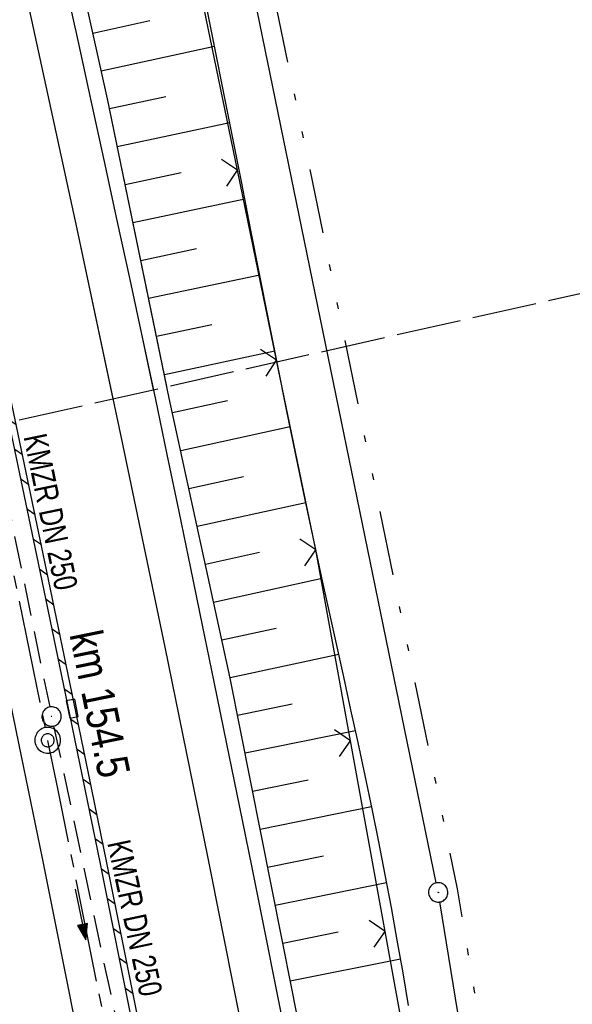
# Model space of a CAD drawing. Extents: x 510526 to 513920, y 467229 to 478797.
# Tile 80 of 256: x 511110 to 511153, y 470966 to 471042. Entities that reach past the tile are written whole.
import ezdxf

# ---------------------------------------------------------------- set-up
doc = ezdxf.new("R2010")
doc.units = 0
doc.header["$LTSCALE"] = 10
doc.header["$MEASUREMENT"] = 0
for name, pattern in [('ACHSE', [5.5, 4, -0.5, 0.5, -0.5]), ('LT00', [0]), ('LT09', [0.54, 0.2, -0.1, 0.02, -0.1, 0.02, -0.1]), ('LT14', [0.6, 0.5, -0.1]), ('STRICHLINIE2', [0.375, 0.25, -0.125])]:
    doc.linetypes.add(name, pattern=pattern)
doc.layers.get('0').update_dxf_attribs({"linetype": 'LT00'})
for name, color, linetype in [('-AX-020', 250, 'ACHSE'), ('-Halt-Pfeil', 4, 'LT00'), ('-Haltung', 182, 'STRICHLINIE2'), ('-Haltungsbeschriftung', 182, 'LT00'), ('-ST-20-1', 250, 'LT00'), ('-ST-20-5', 250, 'LT00'), ('DFK_AB_L', 21, 'LT00'), ('DFK_AB_P', 7, 'LT00'), ('GEMARKUNGSGRENZE', 3, 'LT09'), ('V95_AFBR_BAB', 250, 'LT00'), ('V95_BOESCH', 250, 'LT00'), ('V95_BOSCHUNG', 250, 'LT00'), ('V95_LD_MARK', 250, 'LT00'), ('V95_ZAUN', 40, 'LT00'), ('V96_AFBR_BAB', 250, 'LT00'), ('V96_BOESCH', 250, 'LT00'), ('V96_BORDRINNE', 182, 'LT00'), ('V96_BOSCHUNG', 250, 'LT00'), ('V96_KA_PRUF', 182, 'LT00'), ('V96_LD_MARK', 250, 'LT00'), ('V96_RINNE', 182, 'LT00'), ('V96_SINKK', 182, 'LT00'), ('V96_ZAUN', 40, 'LT00')]:
    doc.layers.add(name, color=color, linetype=linetype)
doc.layers.add('-BLATT_95-RAND', color=7, linetype='LT14', plot=False)
doc.styles.add('Arial Fett', font='txt', dxfattribs={"width": 0.8})
doc.styles.add('Haltungsbeschriftung', font='ARIAL.TTF', dxfattribs={"width": 0.75})

# ---------------------------------------------------------------- blocks, each defined once
blk = doc.blocks.new('SYMB0003')
at = {"color": 0, "linetype": 'ByBlock'}
for p, q in [((-0.015712, 0), (0.010166, 0.012015)), ((0, -0.021257), (-0.015712, 0)), ((0.010166, 0.012015), (0, -0.021257))]:
    blk.add_line(p, q, dxfattribs=at)
for points in [[(-0.031395, 0.499013), (-0.093691, 0.491144), (-0.154509, 0.475528), (-0.21289, 0.452414), (-0.267913, 0.422164), (-0.318712, 0.385257), (-0.364484, 0.342274), (-0.404509, 0.293893), (-0.438154, 0.240877), (-0.464888, 0.184062), (-0.484292, 0.124345), (-0.496058, 0.062667), (-0.5, 0)], [(-0.5, 0), (-0.496058, -0.062667), (-0.484292, -0.124345), (-0.464888, -0.184062), (-0.438154, -0.240877), (-0.404509, -0.293893), (-0.364485, -0.342274), (-0.318712, -0.385257), (-0.267914, -0.422164), (-0.21289, -0.452414), (-0.154509, -0.475529), (-0.093691, -0.491144), (-0.031395, -0.499014), (0.031395, -0.499014)], [(0.5, 0), (0.496057, 0.062667), (0.484292, 0.124345), (0.464888, 0.184062), (0.438153, 0.240877), (0.404509, 0.293893), (0.364484, 0.342274), (0.318712, 0.385257), (0.267913, 0.422164), (0.21289, 0.452414), (0.154509, 0.475528), (0.093691, 0.491144), (0.031395, 0.499013), (-0.031395, 0.499013)], [(0.031395, -0.499014), (0.093691, -0.491144), (0.154509, -0.475529), (0.21289, -0.452414), (0.267914, -0.422164), (0.318712, -0.385257), (0.364485, -0.342274), (0.404509, -0.293893), (0.438154, -0.240877), (0.464889, -0.184062), (0.484292, -0.124345), (0.496058, -0.062667), (0.5, 0)]]:
    blk.add_lwpolyline(points, dxfattribs=at)
blk = doc.blocks.new('SYMB0002')
at = {"color": 0, "linetype": 'ByBlock'}
for points in [[(-0.031395, 0.499013), (-0.093691, 0.491144), (-0.154509, 0.475528), (-0.21289, 0.452414), (-0.267913, 0.422164), (-0.318712, 0.385257), (-0.364484, 0.342274), (-0.404509, 0.293893), (-0.438154, 0.240877), (-0.464888, 0.184062), (-0.484292, 0.124345), (-0.496058, 0.062667), (-0.5, 0)], [(0.5, 0), (0.496057, 0.062667), (0.484292, 0.124345), (0.464888, 0.184062), (0.438153, 0.240877), (0.404509, 0.293893), (0.364484, 0.342274), (0.318712, 0.385257), (0.267913, 0.422164), (0.21289, 0.452414), (0.154509, 0.475528), (0.093691, 0.491144), (0.031395, 0.499013), (-0.031395, 0.499013)], [(-0.5, 0), (-0.496058, -0.062667), (-0.484292, -0.124345), (-0.464888, -0.184062), (-0.438154, -0.240877), (-0.404509, -0.293893), (-0.364485, -0.342274), (-0.318712, -0.385257), (-0.267914, -0.422164), (-0.21289, -0.452414), (-0.154509, -0.475529), (-0.093691, -0.491144), (-0.031395, -0.499014), (0.031395, -0.499014)], [(0.031395, -0.499014), (0.093691, -0.491144), (0.154509, -0.475529), (0.21289, -0.452414), (0.267914, -0.422164), (0.318712, -0.385257), (0.364485, -0.342274), (0.404509, -0.293893), (0.438154, -0.240877), (0.464889, -0.184062), (0.484292, -0.124345), (0.496058, -0.062667), (0.5, 0)]]:
    blk.add_lwpolyline(points, dxfattribs=at)
blk = doc.blocks.new('SYMB0024')
at = {"color": 0, "linetype": 'ByBlock'}
for p, q in [((-0.5, 0.5), (0, 0)), ((0, 0), (0.5, 0.5))]:
    blk.add_line(p, q, dxfattribs=at)
blk = doc.blocks.new('SYMB0652')
at = {"color": 0, "linetype": 'ByBlock'}
blk.add_lwpolyline([(-0.15, -0.075), (0.15, -0.075), (0.15, 0.075), (-0.15, 0.075), (-0.15, -0.075)], dxfattribs=at)
blk = doc.blocks.new('SYMB0070')
at = {"color": 0, "linetype": 'ByBlock'}
for p, q in [((-0.5, 0), (0.2, 0)), ((0.5, 0), (0.2, 0.1)), ((0.2, 0.1), (0.2, 0)), ((0.468, 0), (0.21, 0.086)), ((0.21, 0.086), (0.21, -0.086)), ((0.21, -0.086), (0.468, 0)), ((0.22, -0.072), (0.437, 0)), ((0.23, -0.058), (0.405, 0)), ((0.24, -0.045), (0.374, 0)), ((0.342, 0), (0.25, 0.031)), ((0.25, 0.031), (0.25, -0.031)), ((0.25, -0.031), (0.342, 0)), ((0.26, -0.017), (0.31, 0)), ((0.27, -0.003), (0.279, 0))]:
    blk.add_line(p, q, dxfattribs=at)
for points in [[(0.2, 0), (0.2, -0.1), (0.5, 0)], [(0.437, 0), (0.22, 0.072), (0.22, -0.072)], [(0.405, 0), (0.23, 0.058), (0.23, -0.058)], [(0.374, 0), (0.24, 0.045), (0.24, -0.045)], [(0.31, 0), (0.26, 0.017), (0.26, -0.017)], [(0.279, 0), (0.27, 0.003), (0.27, -0.003)]]:
    blk.add_lwpolyline(points, dxfattribs=at)

msp = doc.modelspace()

# ---------------------------------------------------------------- hatches: boundary and pattern name
at = {"layer": 'V96_BORDRINNE'}
h = msp.add_hatch(dxfattribs=at)
h.set_pattern_fill('ANSI31', color=256, scale=13, angle=280, style=0)
h.paths.add_polyline_path([(511102.821, 471043.254), (511102.099, 471046.508), (511101.611, 471046.401), (511102.332, 471043.146), (511103.377, 471038.408), (511104.415, 471033.668), (511105.668, 471027.89), (511106.91, 471022.109), (511107.631, 471018.72), (511108.121, 471018.823), (511107.399, 471022.213), (511106.157, 471027.995), (511104.904, 471033.774), (511103.866, 471038.515)])
h.paths.add_polyline_path([(511109.853, 471010.644), (511108.63, 471016.43), (511108.402, 471017.503), (511107.912, 471017.4), (511108.141, 471016.326), (511109.364, 471010.541), (511111.687, 470999.45), (511113.766, 470989.406), (511114.256, 470989.505), (511112.177, 470999.552)])
h = msp.add_hatch(dxfattribs=at)
h.set_pattern_fill('ANSI31', color=256, scale=13, angle=280, style=0)
h.paths.add_polyline_path([(511115.66, 470982.668), (511114.53, 470988.183), (511114.039, 470988.084), (511115.17, 470982.568), (511116.348, 470976.78), (511117.515, 470970.99), (511118.67, 470965.197), (511119.57, 470960.638), (511119.877, 470959.065), (511120.368, 470959.16), (511120.06, 470960.734), (511119.16, 470965.294), (511118.005, 470971.088), (511116.838, 470976.879)])
h.paths.add_polyline_path([(511120.953, 470956.172), (511120.628, 470957.835), (511120.137, 470957.741), (511120.462, 470956.077), (511121.349, 470951.515), (511122.231, 470946.952), (511123.109, 470942.388), (511124.104, 470937.201), (511125.094, 470932.012), (511125.431, 470930.229), (511125.923, 470930.32), (511125.585, 470932.106), (511124.595, 470937.294), (511123.6, 470942.482), (511122.722, 470947.046), (511121.84, 470951.61)])

# ---------------------------------------------------------------- linework, layer by layer
at = {"layer": '-AX-020', "ltscale": 0.2, "flags": 128}
msp.add_lwpolyline([(513881.716, 478796.972), (513877.87, 478787.354), (513870.367, 478768.801), (513862.788, 478750.278), (513855.137, 478731.786), (513847.411, 478713.324), (513839.611, 478694.893), (513831.738, 478676.494), (513823.791, 478658.127), (513815.771, 478639.791), (513807.678, 478621.487), (513799.512, 478603.216), (513791.272, 478584.978), (513782.96, 478566.773), (513774.576, 478548.601), (513766.118, 478530.463), (513757.588, 478512.359), (513748.986, 478494.289), (513740.312, 478476.254), (513731.565, 478458.253), (513722.747, 478440.287), (513713.857, 478422.357), (513704.896, 478404.463), (513695.863, 478386.605), (513686.758, 478368.782), (513677.583, 478350.997), (513668.336, 478333.248), (513659.019, 478315.536), (513649.63, 478297.862), (513640.172, 478280.225), (513630.643, 478262.626), (513621.043, 478245.066), (513611.374, 478227.544), (513601.634, 478210.061), (513591.825, 478192.617), (513586.745, 478183.647), (513576.83, 478166.262), (513566.848, 478148.917), (513556.8, 478131.609), (513546.688, 478114.338), (513536.514, 478097.104), (513526.28, 478079.906), (513515.988, 478062.743), (513505.638, 478045.613), (513495.234, 478028.517), (513484.778, 478011.453), (513474.27, 477994.421), (513463.712, 477977.419), (513453.108, 477960.447), (513442.457, 477943.503), (513431.762, 477926.587), (513421.026, 477909.698), (513410.248, 477892.835), (513399.432, 477875.997), (513388.579, 477859.182), (513377.691, 477842.39), (513366.769, 477825.62), (513355.815, 477808.871), (513344.831, 477792.142), (513333.819, 477775.431), (513322.78, 477758.738), (513311.715, 477742.062), (513300.628, 477725.401), (513289.519, 477708.754), (513278.389, 477692.121), (513267.242, 477675.5), (513256.078, 477658.891), (513244.899, 477642.291), (513233.706, 477625.7), (513222.502, 477609.117), (513211.288, 477592.542), (513200.066, 477575.971), (513188.837, 477559.405), (513177.603, 477542.843), (513166.366, 477526.282), (513154.797, 477509.239), (513142.496, 477491.114), (513130.197, 477472.988), (513117.902, 477454.859), (513105.613, 477436.726), (513093.333, 477418.587), (513081.064, 477400.44), (513068.808, 477382.285), (513056.567, 477364.119), (513044.344, 477345.942), (513032.141, 477327.752), (513019.958, 477309.547), (513007.8, 477291.325), (512995.668, 477273.087), (512983.565, 477254.83), (512971.492, 477236.552), (512959.452, 477218.253), (512947.447, 477199.931), (512935.479, 477181.584), (512923.551, 477163.212), (512911.665, 477144.812), (512899.822, 477126.385), (512888.026, 477107.927), (512876.279, 477089.439), (512864.582, 477070.918), (512852.939, 477052.364), (512841.352, 477033.775), (512829.822, 477015.15), (512818.352, 476996.488), (512806.945, 476977.787), (512795.603, 476959.048), (512789.644, 476949.141), (512778.405, 476930.339), (512767.236, 476911.496), (512756.135, 476892.613), (512745.103, 476873.688), (512734.14, 476854.724), (512723.246, 476835.72), (512712.422, 476816.676), (512701.668, 476797.593), (512690.983, 476778.471), (512680.369, 476759.309), (512669.824, 476740.11), (512659.35, 476720.871), (512648.946, 476701.595), (512638.612, 476682.281), (512628.349, 476662.929), (512618.157, 476643.54), (512608.036, 476624.113), (512597.985, 476604.65), (512588.006, 476585.15), (512578.098, 476565.614), (512568.261, 476546.042), (512558.497, 476526.434), (512548.803, 476506.791), (512539.182, 476487.112), (512529.632, 476467.399), (512520.155, 476447.65), (512510.749, 476427.867), (512501.416, 476408.05), (512492.156, 476388.199), (512482.968, 476368.314), (512473.852, 476348.396), (512464.81, 476328.445), (512455.84, 476308.46), (512446.944, 476288.443), (512438.12, 476268.394), (512429.37, 476248.313), (512420.694, 476228.2), (512412.09, 476208.055), (512403.561, 476187.879), (512395.105, 476167.672), (512386.723, 476147.434), (512378.415, 476127.166), (512370.181, 476106.867), (512362.021, 476086.539), (512353.936, 476066.181), (512345.925, 476045.794), (512337.988, 476025.377), (512330.127, 476004.932), (512322.339, 475984.458), (512314.627, 475963.955), (512306.989, 475943.425), (512299.427, 475922.867), (512291.94, 475902.281), (512284.528, 475881.669), (512277.191, 475861.029), (512269.93, 475840.362), (512262.744, 475819.67), (512255.634, 475798.951), (512248.599, 475778.206), (512241.641, 475757.436), (512234.758, 475736.641), (512227.951, 475715.82), (512221.221, 475694.975), (512214.566, 475674.105), (512207.988, 475653.211), (512201.487, 475632.294), (512200.128, 475627.887), (512194.281, 475608.791), (512188.5, 475589.674), (512182.785, 475570.538), (512177.137, 475551.381), (512171.56, 475532.204), (512166.053, 475513.007), (512160.618, 475493.788), (512155.257, 475474.55), (512149.971, 475455.29), (512148.09, 475448.361), (512142.908, 475429.074), (512137.804, 475409.765), (512132.778, 475390.436), (512127.829, 475371.088), (512122.957, 475351.719), (512118.163, 475332.332), (512113.447, 475312.925), (512108.808, 475293.499), (512104.247, 475274.055), (512099.765, 475254.593), (512095.36, 475235.113), (512091.033, 475215.616), (512086.785, 475196.101), (512082.614, 475176.57), (512078.522, 475157.022), (512074.508, 475137.458), (512070.573, 475117.878), (512066.716, 475098.282), (512063.238, 475080.246), (512059.532, 475060.621), (512055.901, 475040.983), (512052.344, 475021.33), (512048.857, 475001.665), (512045.438, 474981.988), (512042.084, 474962.3), (512038.794, 474942.602), (512035.562, 474922.893), (512032.388, 474903.175), (512029.269, 474883.449), (512026.201, 474863.714), (512023.183, 474843.972), (512020.21, 474824.222), (512017.282, 474804.467), (512014.394, 474784.705), (512011.544, 474764.937), (512008.73, 474745.165), (512005.949, 474725.388), (512003.198, 474705.607), (512000.474, 474685.821), (511997.775, 474666.033), (511995.098, 474646.242), (511992.439, 474626.448), (511989.798, 474606.651), (511987.169, 474586.854), (511984.552, 474567.054), (511981.943, 474547.253), (511979.34, 474527.452), (511976.744, 474507.689), (511975.127, 474495.377), (511973.477, 474482.815), (511971.825, 474470.254), (511970.169, 474457.693), (511968.506, 474445.133), (511966.835, 474432.574), (511965.154, 474420.016), (511963.46, 474407.46), (511961.752, 474394.906), (511960.027, 474382.355), (511958.283, 474369.806), (511956.518, 474357.259), (511954.73, 474344.717), (511952.918, 474332.177), (511951.078, 474319.642), (511949.209, 474307.111), (511947.309, 474294.584), (511945.376, 474282.063), (511943.407, 474269.547), (511941.4, 474257.038), (511939.355, 474244.534), (511937.267, 474232.038), (511935.137, 474219.549), (511932.96, 474207.067), (511930.736, 474194.594), (511928.462, 474182.131), (511926.136, 474169.676), (511923.757, 474157.232), (511921.321, 474144.799), (511918.829, 474132.377), (511916.276, 474119.967), (511913.661, 474107.57), (511910.982, 474095.187), (511908.238, 474082.818), (511905.425, 474070.464), (511902.544, 474058.127), (511899.59, 474045.806), (511896.562, 474033.504), (511893.47, 474021.261), (511890.29, 474008.997), (511887.033, 473996.753), (511883.699, 473984.53), (511880.287, 473972.328), (511876.798, 473960.148), (511873.233, 473947.991), (511869.591, 473935.856), (511865.873, 473923.745), (511862.077, 473911.656), (511858.206, 473899.593), (511854.259, 473887.554), (511850.236, 473875.54), (511846.136, 473863.552), (511841.962, 473851.59), (511837.711, 473839.654), (511833.386, 473827.746), (511828.985, 473815.865), (511824.51, 473804.012), (511819.96, 473792.188), (511815.335, 473780.392), (511810.636, 473768.626), (511805.863, 473756.89), (511801.015, 473745.185), (511796.094, 473733.51), (511791.099, 473721.866), (511786.031, 473710.255), (511780.889, 473698.675), (511775.675, 473687.128), (511770.388, 473675.615), (511765.028, 473664.135), (511759.596, 473652.689), (511754.091, 473641.278), (511748.515, 473629.901), (511742.867, 473618.56), (511737.147, 473607.255), (511731.356, 473595.986), (511725.494, 473584.754), (511719.562, 473573.559), (511713.558, 473562.402), (511707.485, 473551.283), (511701.341, 473540.203), (511695.128, 473529.162), (511688.845, 473518.159), (511682.492, 473507.198), (511676.07, 473496.276), (511669.58, 473485.395), (511663.021, 473474.555), (511656.394, 473463.757), (511649.699, 473453.001), (511642.935, 473442.288), (511636.105, 473431.617), (511629.207, 473420.99), (511622.242, 473410.406), (511615.211, 473399.867), (511608.113, 473389.372), (511600.949, 473378.922), (511593.719, 473368.518), (511586.423, 473358.16), (511579.062, 473347.848), (511571.637, 473337.582), (511564.147, 473327.364), (511556.592, 473317.193), (511548.973, 473307.07), (511541.291, 473296.996), (511533.545, 473286.969), (511525.735, 473276.993), (511517.863, 473267.066), (511509.929, 473257.188), (511501.932, 473247.361), (511493.873, 473237.584), (511485.753, 473227.859), (511477.572, 473218.186), (511475.548, 473215.811), (511467.291, 473206.202), (511458.976, 473196.642), (511450.605, 473187.132), (511442.182, 473177.667), (511433.709, 473168.249), (511425.188, 473158.872), (511416.622, 473149.537), (511408.014, 473140.241), (511399.365, 473130.982), (511390.679, 473121.758), (511381.958, 473112.568), (511373.205, 473103.409), (511364.421, 473094.278), (511355.61, 473085.175), (511346.772, 473076.096), (511337.912, 473067.039), (511329.031, 473058.003), (511320.132, 473048.986), (511311.216, 473039.984), (511302.286, 473030.997), (511293.345, 473022.02), (511284.394, 473013.053), (511275.436, 473004.094), (511266.473, 472995.139), (511255.909, 472984.591), (511236.789, 472965.502), (511230.177, 472958.9), (511223.567, 472952.294), (511216.964, 472945.683), (511210.368, 472939.063), (511203.785, 472932.433), (511197.215, 472925.788), (511190.663, 472919.125), (511184.131, 472912.443), (511177.622, 472905.739), (511171.139, 472899.01), (511164.685, 472892.252), (511158.263, 472885.464), (511151.877, 472878.643), (511145.529, 472871.786), (511139.222, 472864.891), (511132.96, 472857.955), (511126.746, 472850.976), (511120.583, 472843.952), (511114.476, 472836.881), (511109.32, 472830.82), (511103.322, 472823.655), (511097.386, 472816.438), (511091.511, 472809.171), (511085.699, 472801.854), (511079.95, 472794.488), (511074.265, 472787.072), (511068.642, 472779.609), (511063.084, 472772.097), (511057.591, 472764.538), (511052.162, 472756.933), (511046.799, 472749.281), (511041.501, 472741.584), (511036.27, 472733.841), (511031.105, 472726.054), (511026.007, 472718.223), (511020.976, 472710.349), (511016.012, 472702.431), (511011.117, 472694.472), (511006.29, 472686.471), (511001.532, 472678.429), (510996.842, 472670.347), (510992.223, 472662.225), (510987.672, 472654.063), (510983.192, 472645.863), (510978.782, 472637.625), (510974.443, 472629.349), (510970.175, 472621.036), (510965.978, 472612.687), (510961.853, 472604.303), (510957.799, 472595.883), (510953.818, 472587.43), (510949.91, 472578.942), (510946.074, 472570.422), (510942.311, 472561.868), (510938.622, 472553.283), (510935.007, 472544.666), (510931.465, 472536.02), (510927.997, 472527.343), (510924.604, 472518.636), (510921.286, 472509.901), (510918.042, 472501.138), (510914.874, 472492.347), (510911.781, 472483.529), (510908.763, 472474.686), (510905.821, 472465.817), (510902.956, 472456.923), (510900.166, 472448.004), (510897.454, 472439.062), (510894.817, 472430.098), (510892.258, 472421.111), (510889.776, 472412.102), (510887.37, 472403.073), (510885.043, 472394.023), (510882.792, 472384.954), (510880.62, 472375.866), (510878.525, 472366.759), (510876.509, 472357.635), (510874.57, 472348.494), (510872.71, 472339.337), (510870.929, 472330.164), (510869.226, 472320.976), (510867.602, 472311.774), (510866.056, 472302.558), (510864.59, 472293.33), (510863.202, 472284.089), (510861.894, 472274.837), (510860.665, 472265.574), (510859.516, 472256.301), (510858.445, 472247.018), (510857.455, 472237.726), (510856.544, 472228.427), (510855.712, 472219.119), (510854.96, 472209.806), (510854.288, 472200.485), (510853.696, 472191.159), (510853.184, 472181.829), (510852.752, 472172.495), (510852.399, 472163.157), (510852.127, 472153.817), (510851.934, 472144.475), (510851.822, 472135.131), (510851.789, 472125.787), (510851.836, 472116.443), (510851.964, 472107.1), (510852.009, 472104.711), (510852.237, 472095.37), (510852.543, 472086.03), (510852.927, 472076.694), (510853.387, 472067.361), (510853.922, 472058.032), (510854.53, 472048.707), (510855.21, 472039.388), (510855.961, 472030.074), (510856.782, 472020.766), (510857.671, 472011.464), (510858.627, 472002.169), (510859.649, 471992.88), (510860.734, 471983.599), (510861.883, 471974.326), (510863.094, 471965.06), (510864.364, 471955.802), (510865.694, 471946.554), (510867.082, 471937.313), (510868.525, 471928.081), (510870.024, 471918.857), (510871.577, 471909.643), (510873.182, 471900.438), (510874.839, 471891.241), (510876.545, 471882.054), (510878.3, 471872.876), (510880.102, 471863.708), (510881.95, 471854.548), (510883.842, 471845.397), (510885.778, 471836.255), (510887.756, 471827.123), (510889.775, 471817.999), (510891.834, 471808.885), (510893.93, 471799.779), (510896.064, 471790.681), (510898.233, 471781.592), (510900.437, 471772.511), (510902.673, 471763.439), (510904.942, 471754.374), (510907.241, 471745.317), (510909.57, 471736.267), (510911.926, 471727.225), (510914.31, 471718.19), (510916.719, 471709.161), (510919.152, 471700.139), (510921.608, 471691.124), (510924.087, 471682.114), (510926.585, 471673.11), (510929.104, 471664.112), (510931.64, 471655.118), (510934.193, 471646.129), (510936.762, 471637.145), (510939.345, 471628.165), (510941.941, 471619.188), (510944.55, 471610.216), (510947.169, 471601.246), (510949.797, 471592.279), (510952.434, 471583.314), (510955.078, 471574.352), (510957.727, 471565.391), (510960.382, 471556.431), (510963.039, 471547.473), (510967.703, 471531.767), (510970.248, 471523.199), (510975.26, 471506.323), (510980.27, 471489.445), (510985.273, 471472.566), (510990.267, 471455.684), (510995.248, 471438.798), (511000.214, 471421.908), (511005.162, 471405.012), (511010.087, 471388.11), (511014.988, 471371.201), (511019.861, 471354.283), (511024.703, 471337.357), (511029.511, 471320.421), (511034.281, 471303.475), (511039.011, 471286.517), (511043.698, 471269.547), (511048.338, 471252.564), (511052.928, 471235.568), (511057.465, 471218.557), (511061.945, 471201.532), (511066.367, 471184.491), (511070.726, 471167.434), (511075.019, 471150.36), (511079.243, 471133.269), (511083.395, 471116.16), (511086.572, 471102.843), (511090.589, 471085.702), (511094.527, 471068.543), (511098.388, 471051.366), (511102.17, 471034.172), (511105.875, 471016.961), (511109.501, 470999.734), (511113.048, 470982.489), (511116.518, 470965.23), (511119.908, 470947.954), (511123.221, 470930.663), (511126.454, 470913.357), (511129.609, 470896.037), (511132.686, 470878.703), (511135.683, 470861.354), (511138.602, 470843.993), (511141.441, 470826.619), (511144.202, 470809.231), (511146.884, 470791.831), (511149.487, 470774.42), (511152.01, 470756.996), (511154.454, 470739.562), (511156.819, 470722.116), (511159.105, 470704.66), (511161.311, 470687.193), (511163.438, 470669.717), (511165.485, 470652.232), (511165.638, 470650.897), (511167.873, 470631.022), (511170.027, 470611.138), (511172.103, 470591.246), (511174.098, 470571.346), (511176.014, 470551.438), (511177.851, 470531.523), (511179.526, 470512.546), (511180.884, 470496.345), (511182.163, 470480.137), (511183.363, 470463.922), (511184.482, 470447.702), (511185.522, 470431.478), (511186.482, 470415.247), (511187.362, 470399.013), (511188.162, 470382.774), (511188.882, 470366.532), (511189.522, 470350.286), (511190.082, 470334.037), (511190.563, 470317.786), (511190.963, 470301.532), (511191.284, 470285.277), (511191.524, 470269.02), (511191.684, 470252.763), (511191.765, 470236.505), (511191.765, 470220.247), (511191.686, 470203.988), (511191.526, 470187.731), (511191.287, 470171.474), (511191.243, 470169.007), (511190.912, 470152.752), (511190.504, 470136.499), (511190.023, 470120.247), (511189.472, 470103.998), (511188.854, 470087.752), (511188.173, 470071.508), (511187.432, 470055.266), (511186.634, 470039.027), (511185.783, 470022.791), (511184.882, 470006.558), (511183.935, 469990.327), (511182.944, 469974.099), (511181.913, 469957.873), (511180.846, 469941.65), (511179.745, 469925.429), (511178.614, 469909.21), (511177.457, 469892.993), (511176.276, 469876.777), (511175.075, 469860.563), (511173.858, 469844.35), (511172.627, 469828.139), (511171.386, 469811.927), (511170.138, 469795.717), (511168.847, 469778.991), (511030.959, 467993.348), (511029.419, 467973.407), (511027.883, 467953.466), (511026.353, 467933.525), (511024.832, 467913.582), (511023.323, 467893.64), (511021.828, 467873.695), (511020.353, 467853.75), (511018.898, 467833.804), (511017.467, 467813.855), (511016.063, 467793.903), (511014.69, 467773.951), (511013.35, 467753.995), (511012.046, 467734.038), (511010.782, 467714.078), (511009.56, 467694.116), (511008.383, 467674.151), (511007.254, 467654.183), (511006.177, 467634.211), (511005.154, 467614.237), (511004.188, 467594.261), (511003.284, 467574.281), (511002.442, 467554.299), (511001.667, 467534.314), (511000.962, 467514.327), (511000.329, 467494.336), (510999.772, 467474.345), (510999.556, 467465.709), (510999.112, 467445.714), (510998.747, 467425.717), (510998.463, 467405.719), (510998.259, 467385.719), (510998.135, 467365.72), (510998.091, 467345.72), (510998.127, 467325.72), (510998.243, 467305.721), (510998.439, 467285.721), (510998.715, 467265.723), (510999.071, 467245.726), (510999.432, 467229.156)], dxfattribs=at)
at = {"layer": '-BLATT_95-RAND'}
msp.add_lwpolyline([(510736.685, 471875.134), (510940.325, 470972.828), (511220.283, 471036.012), (511016.644, 471938.317), (510736.685, 471875.134)], dxfattribs=at)
at = {"layer": '-Haltung'}
for p, q in [((511106.675, 471016.815, 359.872), (511112.415, 470988.928, 359.872)), ((511112.722, 470987.459, 359.872), (511118.826, 470958.715, 359.872))]:
    msp.add_line(p, q, dxfattribs=at)
at = {"layer": 'DFK_AB_L'}
for p, q in [((511142.349, 470975.315), (511125.141, 471059.105)), ((511144.968, 470959.59), (511142.622, 470973.84))]:
    msp.add_line(p, q, dxfattribs=at)
at = {"layer": 'GEMARKUNGSGRENZE', "ltscale": 2.5, "flags": 128}
msp.add_lwpolyline([(511338.816, 472915.913), (511340.719, 472885.882), (511337.388, 472885.57), (511309.655, 472881.528), (511259.852, 472877.768), (511252.986, 472872.448), (511243.285, 472879.226), (511234.252, 472878.215), (511233.258, 472867.438), (511216.033, 472862.714), (511207.797, 472857.961), (511191.39, 472853.613), (511190.752, 472855.636), (511140.812, 472836.029), (511125.011, 472817.797), (511083.654, 472766.593), (511031.927, 472691.269), (510996.407, 472627.328), (510946.881, 472521.115), (510931.137, 472471.162), (510904.274, 472356.963), (510903.968, 472355.512), (510901.213, 472342.303), (510941.585, 472335.037), (510971.004, 472327.668), (510993.448, 472322.391), (511002.822, 472295.217), (510981.46, 472288.086), (510979.077, 472252.27), (510975.289, 472194.983), (510973.333, 472186.399), (510968.719, 472165.904), (510952.995, 472136.274), (510921.262, 472097.626), (510905.045, 472075.837), (510893.26, 472050.556), (510892.004, 472047.859), (510887.625, 472022.351), (510889.456, 471975.295), (510899.305, 471911.874), (510912.906, 471849.007), (510930.533, 471767.721), (510947.502, 471695.56), (510972.146, 471610.023), (510987.56, 471561.132), (510988.88, 471556.962), (510998.361, 471526.879), (511023.643, 471445.762), (511025.921, 471438.309), (511028.867, 471429.142), (511055.244, 471334.955), (511075.564, 471262.687), (511076.644, 471258.867), (511081.081, 471243.062), (511102.936, 471153.981), (511126.453, 471060.173), (511143.975, 470974.853), (511146.57, 470959.094), (511159.172, 470882.632), (511171.606, 470798.752), (511182.45, 470711.367), (511193.007, 470699.758), (511193.732, 470690.194), (511187.835, 470675.545), (511194.982, 470614.953), (511207.145, 470475.088), (511207.634, 470473.853), (511218.628, 470446.187), (511282.702, 470462.387), (511261.684, 470406.378), (511258.844, 470397.918), (511238.143, 470342.746), (511229.339, 470301.994), (511223.45, 470293.888), (511221.465, 470291.064), (511213.87, 470286.717), (511168.704, 470265.706), (511166.268, 470263.992)], dxfattribs=at)
at = {"layer": 'V95_AFBR_BAB'}
msp.add_lwpolyline([(511120.459, 471013.482), (511119.62, 471017.423), (511118.636, 471021.998), (511117.645, 471026.573), (511116.65, 471031.146), (511115.652, 471035.719), (511114.61, 471040.486), (511113.567, 471045.254), (511112.521, 471050.02), (511111.471, 471054.785), (511110.416, 471059.55), (511109.128, 471065.334), (511107.83, 471071.115), (511106.521, 471076.894), (511105.202, 471082.671), (511102.406, 471094.736), (511099.559, 471106.788), (511098.42, 471111.546), (511097.275, 471116.303), (511096.124, 471121.058), (511094.97, 471125.812), (511093.812, 471130.566)], dxfattribs=at)
at = {"layer": 'V95_BOESCH'}
for points in [[(511121.491, 471013.715), (511116.879, 471035.976), (511111.598, 471059.808), (511106.396, 471082.876), (511100.672, 471106.858), (511095.075, 471130.678)], [(511130.014, 471015.639), (511129.354, 471018.947), (511128.661, 471022.449), (511127.971, 471025.951), (511127.282, 471029.453), (511126.594, 471032.944), (511125.901, 471036.434), (511125.203, 471039.923), (511124.497, 471043.41)]]:
    msp.add_lwpolyline(points, dxfattribs=at)
at = {"layer": 'V95_BOSCHUNG'}
for p, q in [((511115.752, 471041.063), (511120.166, 471042.033)), ((511116.398, 471038.146), (511125.177, 471040.05)), ((511117.034, 471035.227), (511121.402, 471036.162)), ((511117.64, 471032.301), (511126.357, 471034.141)), ((511118.249, 471029.364), (511122.594, 471030.281)), ((511118.858, 471026.426), (511127.518, 471028.254)), ((511119.466, 471023.488), (511123.782, 471024.4)), ((511120.075, 471020.551), (511128.677, 471022.367)), ((511120.683, 471017.613), (511124.971, 471018.518)), ((511121.294, 471014.664), (511129.843, 471016.493))]:
    msp.add_line(p, q, dxfattribs=at)
at = {"layer": 'V95_LD_MARK'}
msp.add_lwpolyline([(511117.335, 471012.777), (511114.541, 471025.914), (511111.033, 471042.066), (511107.458, 471058.203), (511103.814, 471074.325), (511100.103, 471090.43), (511096.324, 471106.52), (511093.796, 471117.12), (511091.24, 471127.712), (511088.656, 471138.298)], dxfattribs=at)
at = {"layer": 'V95_ZAUN'}
for p, q in [((511126.957, 471030.463), (511123.925, 471045.153)), ((511129.988, 471015.772), (511126.957, 471030.463)), ((511130.016, 471015.639), (511129.988, 471015.772))]:
    msp.add_line(p, q, dxfattribs=at)
at = {"layer": 'V96_AFBR_BAB', "elevation": 359.872}
for points in [[(511090.257, 471076.876), (511091.443, 471071.699), (511093.195, 471063.972), (511094.929, 471056.241), (511095.987, 471051.482), (511097.04, 471046.722), (511098.088, 471041.961), (511099.132, 471037.2), (511100.173, 471032.437), (511101.18, 471027.818), (511102.184, 471023.198), (511103.183, 471018.578), (511104.176, 471013.956), (511105.162, 471009.332), (511106.147, 471004.67), (511107.124, 471000.006), (511108.095, 470995.341), (511109.06, 470990.674), (511110.022, 470986.007), (511110.924, 470981.619), (511111.821, 470977.231), (511112.714, 470972.841), (511113.6, 470968.45), (511114.477, 470964.057)], [(511130.902, 470962.396), (511130.003, 470966.942), (511129.047, 470971.729), (511128.084, 470976.514), (511127.114, 470981.299), (511126.139, 470986.082), (511125.16, 470990.864), (511124.257, 470995.262), (511123.351, 470999.66), (511122.439, 471004.057), (511121.521, 471008.452), (511120.595, 471012.845), (511119.62, 471017.423), (511118.636, 471021.998), (511117.645, 471026.573), (511116.65, 471031.146), (511115.652, 471035.719), (511114.61, 471040.486), (511113.567, 471045.254)]]:
    msp.add_lwpolyline(points, dxfattribs=at)
at = {"layer": 'V96_BOESCH', "elevation": 359.872}
for points in [[(511152.854, 470847.623), (511148.941, 470870.661), (511144.752, 470895.092), (511140.552, 470918.338), (511135.617, 470944.386), (511131.181, 470967.009), (511126.388, 470991.169), (511121.675, 471012.826), (511116.879, 471035.976), (511111.598, 471059.808), (511107.165, 471079.464)], [(511140.209, 470965.827), (511139.773, 470968.359), (511139.327, 470970.89), (511138.868, 470973.419), (511138.392, 470975.944), (511137.89, 470978.504), (511137.371, 470981.061), (511136.837, 470983.616), (511136.292, 470986.168), (511135.738, 470988.718), (511135.179, 470991.267), (511134.616, 470993.816), (511134.055, 470996.365), (511133.496, 470998.914), (511132.943, 471001.465), (511132.201, 471004.957), (511131.473, 471008.451), (511130.758, 471011.948), (511130.052, 471015.447), (511129.354, 471018.947), (511128.661, 471022.449), (511127.971, 471025.951), (511127.282, 471029.453), (511126.594, 471032.944), (511125.901, 471036.434), (511125.203, 471039.923), (511124.497, 471043.41)]]:
    msp.add_lwpolyline(points, dxfattribs=at)
at = {"layer": 'V96_BOSCHUNG'}
for p, q in [((511115.752, 471041.063, 359.872), (511120.166, 471042.033, 359.872)), ((511116.398, 471038.146, 359.872), (511125.177, 471040.05, 359.872)), ((511117.034, 471035.227, 359.872), (511121.402, 471036.162, 359.872)), ((511117.64, 471032.301, 359.872), (511126.357, 471034.141, 359.872)), ((511118.249, 471029.364, 359.872), (511122.594, 471030.281, 359.872)), ((511118.857, 471026.426, 359.872), (511127.518, 471028.254, 359.872)), ((511119.466, 471023.488, 359.872), (511123.782, 471024.4, 359.872)), ((511120.075, 471020.551, 359.872), (511128.677, 471022.367, 359.872)), ((511120.683, 471017.613, 359.872), (511124.971, 471018.518, 359.872)), ((511121.294, 471014.664, 359.872), (511129.843, 471016.493, 359.872)), ((511121.916, 471011.717, 359.872), (511126.174, 471012.64, 359.872)), ((511122.557, 471008.773, 359.872), (511131.025, 471010.635, 359.872)), ((511123.195, 471005.842, 359.872), (511127.412, 471006.769, 359.872)), ((511123.833, 471002.91, 359.872), (511132.242, 471004.759, 359.872)), ((511124.471, 470999.979, 359.872), (511128.668, 471000.902, 359.872)), ((511125.109, 470997.048, 359.872), (511133.501, 470998.893, 359.872)), ((511125.747, 470994.116, 359.872), (511129.945, 470995.039, 359.872)), ((511126.379, 470991.208, 359.872), (511134.795, 470993.009, 359.872)), ((511126.959, 470988.29, 359.872), (511131.202, 470989.173, 359.872)), ((511127.538, 470985.371, 359.872), (511136.09, 470987.101, 359.872)), ((511128.122, 470982.428, 359.872), (511132.421, 470983.298, 359.872)), ((511128.706, 470979.486, 359.872), (511137.336, 470981.231, 359.872)), ((511129.29, 470976.543, 359.872), (511133.611, 470977.417, 359.872)), ((511129.873, 470973.6, 359.872), (511138.506, 470975.347, 359.872)), ((511130.457, 470970.658, 359.872), (511134.756, 470971.527, 359.872)), ((511131.039, 470967.727, 359.872), (511139.585, 470969.431, 359.872))]:
    msp.add_line(p, q, dxfattribs=at)
at = {"layer": 'V96_LD_MARK', "elevation": 359.872}
msp.add_lwpolyline([(511145.765, 470863.62), (511142.963, 470879.908), (511140.089, 470896.183), (511137.143, 470912.446), (511134.126, 470928.697), (511131.037, 470944.934), (511127.878, 470961.158), (511124.648, 470977.368), (511121.349, 470993.564), (511117.979, 471009.746), (511114.541, 471025.914), (511111.033, 471042.066), (511107.458, 471058.203), (511103.814, 471074.325), (511102.784, 471078.793)], dxfattribs=at)
at = {"layer": 'V96_RINNE', "elevation": 359.872}
for points in [[(511119.16, 470965.294), (511118.005, 470971.088), (511116.838, 470976.879), (511115.66, 470982.668), (511114.474, 470988.455), (511112.177, 470999.552), (511109.853, 471010.644), (511108.63, 471016.43), (511107.399, 471022.213), (511106.157, 471027.995), (511104.904, 471033.774), (511103.866, 471038.515), (511102.821, 471043.254), (511101.77, 471047.991), (511100.716, 471052.728), (511099.659, 471057.464), (511098.626, 471062.087), (511097.591, 471066.709), (511096.552, 471071.331), (511095.506, 471075.951), (511095.117, 471077.656)], [(511118.67, 470965.197), (511117.515, 470970.99), (511116.348, 470976.78), (511115.17, 470982.568), (511113.984, 470988.354), (511111.687, 470999.45), (511109.364, 471010.541), (511108.141, 471016.326), (511106.91, 471022.109), (511105.668, 471027.89), (511104.415, 471033.668), (511103.377, 471038.408), (511102.332, 471043.146), (511101.282, 471047.883), (511100.228, 471052.619), (511099.171, 471057.355), (511098.139, 471061.978), (511097.104, 471066.6), (511096.064, 471071.221), (511095.019, 471075.84), (511094.63, 471077.545)]]:
    msp.add_lwpolyline(points, dxfattribs=at)
at = {"layer": 'V96_ZAUN'}
for p, q in [((511126.957, 471030.463, 359.872), (511123.925, 471045.153, 359.872)), ((511129.988, 471015.772, 359.872), (511126.957, 471030.463, 359.872)), ((511135.697, 470986.322, 359.872), (511133.011, 471001.08, 359.872)), ((511138.384, 470971.565, 359.872), (511135.697, 470986.322, 359.872)), ((511141.07, 470956.808, 359.872), (511138.384, 470971.565, 359.872))]:
    msp.add_line(p, q, dxfattribs=at)
at = {"layer": 'V96_ZAUN', "elevation": 359.872}
msp.add_lwpolyline([(511133.011, 471001.08), (511132.942, 471001.46), (511129.988, 471015.772)], dxfattribs=at)

# ---------------------------------------------------------------- block references
at = {"layer": '-Halt-Pfeil', "xscale": 4.000000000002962, "yscale": 4, "zscale": 4, "rotation": 281.9911459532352}
msp.add_blockref('SYMB0070', (511114.796, 470972.879, 359.872), dxfattribs=at)
at = {"layer": '-ST-20-1', "rotation": 258.929999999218}
msp.add_blockref('SYMB0002', (511112.261, 470986.351), dxfattribs=at)
at = {"layer": '-ST-20-5', "xscale": 1.999999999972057, "yscale": 2, "zscale": 2, "rotation": 258.9300000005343}
msp.add_blockref('SYMB0002', (511112.261, 470986.351), dxfattribs=at)
at = {"layer": 'DFK_AB_P', "xscale": 1.499999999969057, "yscale": 1.5, "zscale": 1.5, "rotation": 251.2881100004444}
msp.add_blockref('SYMB0003', (511142.5, 470974.58), dxfattribs=at)
at = {"layer": 'V95_ZAUN', "xscale": 2.100000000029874, "yscale": 2.100000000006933, "zscale": 2.1, "rotation": 101.6582166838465}
for p in [(511126.957, 471030.463), (511129.988, 471015.772)]:
    msp.add_blockref('SYMB0024', p, dxfattribs=at)
at = {"layer": 'V96_KA_PRUF', "xscale": 1.50000000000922, "yscale": 1.50000000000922, "zscale": 1.5, "rotation": 278.7021059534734}
msp.add_blockref('SYMB0003', (511112.566, 470988.193, 359.872), dxfattribs=at)
at = {"layer": 'V96_SINKK', "xscale": 4.500000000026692, "yscale": 4.500000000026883, "zscale": 4.5, "rotation": 281.396003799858}
msp.add_blockref('SYMB0652', (511114.162, 470988.797, 359.872), dxfattribs=at)
at = {"layer": 'V96_ZAUN', "yscale": 2.100000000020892, "zscale": 2.100000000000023}
for p, xscale, rotation in [((511126.957, 471030.463, 359.872), 2.100000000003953, 101.6584659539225), ((511129.988, 471015.772, 359.872), 2.100000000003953, 101.6584659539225), ((511133.011, 471001.08, 359.872), 2.100000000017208, 100.3180159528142), ((511135.697, 470986.322, 359.872), 2.100000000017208, 100.3180159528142), ((511138.384, 470971.565, 359.872), 2.100000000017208, 100.3180159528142)]:
    msp.add_blockref('SYMB0024', p, dxfattribs=dict(at, xscale=xscale, rotation=rotation))

# ---------------------------------------------------------------- texts
at = {"layer": '-Haltungsbeschriftung', "style": 'Haltungsbeschriftung', "width": 0.75}
for rotation, p in [(281.63035, (511110.38, 471009.85, 359.872)), (281.99115, (511116.864, 470978.412, 359.872))]:
    msp.add_text('KMZR DN 250', height=1.8, rotation=rotation, dxfattribs=at).set_placement(p)
at = {"layer": '-ST-20-5', "style": 'Arial Fett', "width": 0.8}
msp.add_text(' km 154.5', height=2.5, rotation=-78.44448, dxfattribs=at).set_placement((511113.782, 470995.308))

doc.saveas('drawing.dxf')
